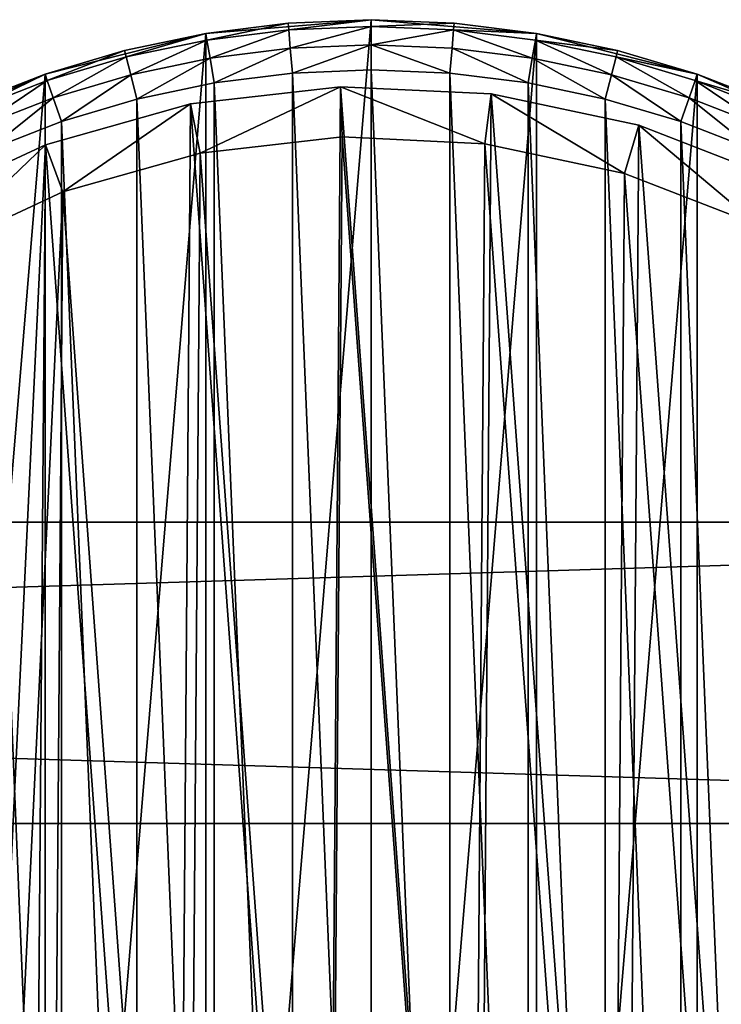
# Model space of a CAD drawing. Header units: millimetres. Extents: x 2 to 392, y -79 to 45.
# Tile 12 of 14: x 308 to 336, y -38 to 1. Entities that reach past the tile are written whole.
import ezdxf

# ---------------------------------------------------------------- set-up
doc = ezdxf.new("R2010")
doc.units = ezdxf.units.MM
doc.header["$LTSCALE"] = 25.4
doc.layers.get('0').update_dxf_attribs({"true_color": 0xff5454})

# ---------------------------------------------------------------- blocks, each defined once
blk = doc.blocks.new('PILLS-II-8264.STL')
at = {"color": 250, "true_color": 0x262626}
mesh = blk.add_polyface(dxfattribs=at)
corners = [(283.424, -29.131, 7.876), (282.337, -42.253, 7.876), (282.337, -35.647, 7.876), (283.424, -48.769, 7.876), (285.569, -22.882, 7.876), (285.569, -55.018, 7.876), (288.713, -17.072, 7.876), (288.713, -60.828, 7.876), (292.771, -11.859, 7.876), (292.771, -66.041, 7.876), (297.631, -7.384, 7.876), (297.631, -70.516, 7.876), (303.162, -3.771, 7.876), (303.162, -74.129, 7.876), (309.212, -1.117, 7.876), (309.212, -76.783, 7.876), (315.616, 0.504, 7.876), (315.616, -78.404, 7.876), (322.2, 1.05, 7.876), (322.2, -78.95, 7.876), (328.784, 0.504, 7.876), (328.784, -78.404, 7.876), (335.188, -1.117, 7.876), (335.188, -76.783, 7.876), (341.238, -3.771, 7.876), (341.238, -74.129, 7.876), (346.768, -7.384, 7.876), (346.768, -70.516, 7.876), (351.629, -11.859, 7.876), (351.629, -66.041, 7.876), (355.687, -17.072, 7.876), (355.687, -60.828, 7.876), (358.831, -22.882, 7.876), (358.831, -55.018, 7.876), (360.976, -29.131, 7.876), (360.976, -48.769, 7.876), (362.063, -35.647, 7.876), (362.063, -42.253, 7.876)]
mesh.append_faces([[corners[k] for k in face] for face in [(0, 1, 2), (35, 36, 37)]], dxfattribs={"vtx0": -1, "color": 250})
mesh.append_faces([[corners[k] for k in face] for face in [(1, 0, 3), (3, 4, 5), (5, 6, 7), (7, 8, 9), (9, 10, 11), (11, 12, 13), (13, 14, 15), (15, 16, 17), (17, 18, 19), (19, 20, 21), (21, 22, 23), (23, 24, 25), (25, 26, 27), (27, 28, 29), (29, 30, 31), (31, 32, 33), (33, 34, 35)]], dxfattribs={"vtx0": -1, "vtx1": -1, "color": 250})
mesh.append_faces([[corners[k] for k in face] for face in [(3, 0, 4), (5, 4, 6), (7, 6, 8), (9, 8, 10), (11, 10, 12), (13, 12, 14), (15, 14, 16), (17, 16, 18), (19, 18, 20), (21, 20, 22), (23, 22, 24), (25, 24, 26), (27, 26, 28), (29, 28, 30), (31, 30, 32), (33, 32, 34), (35, 34, 36)]], dxfattribs={"vtx0": -1, "vtx2": -1, "color": 250})
mesh = blk.add_polyface(dxfattribs=at)
corners = [(318.897, 0.913, 29.275), (322.2, 1.05, 7.876), (315.616, 0.504, 7.876)]
mesh.append_faces([[corners[k] for k in face] for face in [(0, 1, 2)]], dxfattribs={"color": 250})
mesh = blk.add_polyface(dxfattribs=at)
corners = [(318.897, 0.913, 29.275), (315.616, 0.504, 7.876), (315.616, 0.504, 29.275)]
mesh.append_faces([[corners[k] for k in face] for face in [(0, 1, 2)]], dxfattribs={"color": 250})
mesh = blk.add_polyface(dxfattribs=at)
corners = [(315.66, 0.24, 30.275), (318.897, 0.913, 29.275), (315.616, 0.504, 29.275), (318.919, 0.646, 30.275)]
mesh.append_faces([[corners[k] for k in face] for face in [(0, 1, 2), (1, 0, 3)]], dxfattribs={"vtx0": -1, "color": 250})
mesh = blk.add_polyface(dxfattribs=at)
corners = [(322.2, 1.05, 29.275), (322.2, 1.05, 7.876), (318.897, 0.913, 29.275)]
mesh.append_faces([[corners[k] for k in face] for face in [(0, 1, 2)]], dxfattribs={"color": 250})
mesh = blk.add_polyface(dxfattribs=at)
corners = [(318.919, 0.646, 30.275), (322.2, 1.05, 29.275), (318.897, 0.913, 29.275), (322.2, 0.782, 30.275)]
mesh.append_faces([[corners[k] for k in face] for face in [(0, 1, 2), (1, 0, 3)]], dxfattribs={"vtx0": -1, "color": 250})
mesh = blk.add_polyface(dxfattribs=at)
corners = [(325.503, 0.913, 29.275), (328.784, 0.504, 7.876), (322.2, 1.05, 7.876)]
mesh.append_faces([[corners[k] for k in face] for face in [(0, 1, 2)]], dxfattribs={"color": 250})
mesh = blk.add_polyface(dxfattribs=at)
corners = [(325.503, 0.913, 29.275), (322.2, 1.05, 7.876), (322.2, 1.05, 29.275)]
mesh.append_faces([[corners[k] for k in face] for face in [(0, 1, 2)]], dxfattribs={"color": 250})
mesh = blk.add_polyface(dxfattribs=at)
corners = [(322.2, 0.782, 30.275), (325.503, 0.913, 29.275), (322.2, 1.05, 29.275), (325.481, 0.646, 30.275)]
mesh.append_faces([[corners[k] for k in face] for face in [(0, 1, 2), (1, 0, 3)]], dxfattribs={"vtx0": -1, "color": 250})
mesh = blk.add_polyface(dxfattribs=at)
corners = [(325.481, 0.646, 30.275), (328.784, 0.504, 29.275), (325.503, 0.913, 29.275), (328.74, 0.24, 30.275)]
mesh.append_faces([[corners[k] for k in face] for face in [(0, 1, 2), (1, 0, 3)]], dxfattribs={"vtx0": -1, "color": 250})
mesh = blk.add_polyface(dxfattribs=at)
corners = [(328.784, 0.504, 29.275), (328.784, 0.504, 7.876), (325.503, 0.913, 29.275)]
mesh.append_faces([[corners[k] for k in face] for face in [(0, 1, 2)]], dxfattribs={"color": 250})
mesh = blk.add_polyface(dxfattribs=at)
corners = [(312.381, -0.174, 29.275), (315.616, 0.504, 7.876), (309.212, -1.117, 7.876)]
mesh.append_faces([[corners[k] for k in face] for face in [(0, 1, 2)]], dxfattribs={"color": 250})
mesh = blk.add_polyface(dxfattribs=at)
corners = [(315.616, 0.504, 29.275), (315.616, 0.504, 7.876), (312.381, -0.174, 29.275)]
mesh.append_faces([[corners[k] for k in face] for face in [(0, 1, 2)]], dxfattribs={"color": 250})
mesh = blk.add_polyface(dxfattribs=at)
corners = [(312.446, -0.434, 30.275), (315.616, 0.504, 29.275), (312.381, -0.174, 29.275), (315.66, 0.24, 30.275)]
mesh.append_faces([[corners[k] for k in face] for face in [(0, 1, 2), (1, 0, 3)]], dxfattribs={"vtx0": -1, "color": 250})
mesh = blk.add_polyface(dxfattribs=at)
corners = [(315.781, -0.482, 31.008), (318.919, 0.646, 30.275), (315.66, 0.24, 30.275), (318.979, -0.083, 31.008)]
mesh.append_faces([[corners[k] for k in face] for face in [(0, 1, 2), (1, 0, 3)]], dxfattribs={"vtx0": -1, "color": 250})
mesh = blk.add_polyface(dxfattribs=at)
corners = [(318.979, -0.083, 31.008), (322.2, 0.782, 30.275), (318.919, 0.646, 30.275), (322.2, 0.05, 31.008)]
mesh.append_faces([[corners[k] for k in face] for face in [(0, 1, 2), (1, 0, 3)]], dxfattribs={"vtx0": -1, "color": 250})
mesh = blk.add_polyface(dxfattribs=at)
corners = [(322.2, 0.05, 31.008), (325.481, 0.646, 30.275), (322.2, 0.782, 30.275), (325.421, -0.083, 31.008)]
mesh.append_faces([[corners[k] for k in face] for face in [(0, 1, 2), (1, 0, 3)]], dxfattribs={"vtx0": -1, "color": 250})
mesh = blk.add_polyface(dxfattribs=at)
corners = [(328.619, -0.482, 31.008), (325.481, 0.646, 30.275), (325.421, -0.083, 31.008), (328.74, 0.24, 30.275)]
mesh.append_faces([[corners[k] for k in face] for face in [(0, 1, 2), (1, 0, 3)]], dxfattribs={"vtx0": -1, "color": 250})
mesh = blk.add_polyface(dxfattribs=at)
corners = [(328.74, 0.24, 30.275), (332.019, -0.174, 29.275), (328.784, 0.504, 29.275), (331.954, -0.434, 30.275)]
mesh.append_faces([[corners[k] for k in face] for face in [(0, 1, 2), (1, 0, 3)]], dxfattribs={"vtx0": -1, "color": 250})
mesh = blk.add_polyface(dxfattribs=at)
corners = [(332.019, -0.174, 29.275), (328.784, 0.504, 7.876), (328.784, 0.504, 29.275)]
mesh.append_faces([[corners[k] for k in face] for face in [(0, 1, 2)]], dxfattribs={"color": 250})
mesh = blk.add_polyface(dxfattribs=at)
corners = [(332.019, -0.174, 29.275), (335.188, -1.117, 7.876), (328.784, 0.504, 7.876)]
mesh.append_faces([[corners[k] for k in face] for face in [(0, 1, 2)]], dxfattribs={"color": 250})
mesh = blk.add_polyface(dxfattribs=at)
corners = [(312.626, -1.143, 31.008), (315.66, 0.24, 30.275), (312.446, -0.434, 30.275), (315.781, -0.482, 31.008)]
mesh.append_faces([[corners[k] for k in face] for face in [(0, 1, 2), (1, 0, 3)]], dxfattribs={"vtx0": -1, "color": 250})
mesh = blk.add_polyface(dxfattribs=at)
corners = [(319.062, -1.08, 31.275), (322.2, 0.05, 31.008), (318.979, -0.083, 31.008), (322.2, -0.95, 31.275)]
mesh.append_faces([[corners[k] for k in face] for face in [(0, 1, 2), (1, 0, 3)]], dxfattribs={"vtx0": -1, "color": 250})
mesh = blk.add_polyface(dxfattribs=at)
corners = [(325.338, -1.08, 31.275), (322.2, 0.05, 31.008), (322.2, -0.95, 31.275), (325.421, -0.083, 31.008)]
mesh.append_faces([[corners[k] for k in face] for face in [(0, 1, 2), (1, 0, 3)]], dxfattribs={"vtx0": -1, "color": 250})
mesh = blk.add_polyface(dxfattribs=at)
corners = [(331.774, -1.143, 31.008), (328.74, 0.24, 30.275), (328.619, -0.482, 31.008), (331.954, -0.434, 30.275)]
mesh.append_faces([[corners[k] for k in face] for face in [(0, 1, 2), (1, 0, 3)]], dxfattribs={"vtx0": -1, "color": 250})
mesh = blk.add_polyface(dxfattribs=at)
corners = [(312.381, -0.174, 29.275), (309.212, -1.117, 7.876), (309.212, -1.117, 29.275)]
mesh.append_faces([[corners[k] for k in face] for face in [(0, 1, 2)]], dxfattribs={"color": 250})
mesh = blk.add_polyface(dxfattribs=at)
corners = [(309.299, -1.371, 30.275), (312.381, -0.174, 29.275), (309.212, -1.117, 29.275), (312.446, -0.434, 30.275)]
mesh.append_faces([[corners[k] for k in face] for face in [(0, 1, 2), (1, 0, 3)]], dxfattribs={"vtx0": -1, "color": 250})
mesh = blk.add_polyface(dxfattribs=at)
corners = [(315.945, -1.468, 31.275), (318.979, -0.083, 31.008), (315.781, -0.482, 31.008), (319.062, -1.08, 31.275)]
mesh.append_faces([[corners[k] for k in face] for face in [(0, 1, 2), (1, 0, 3)]], dxfattribs={"vtx0": -1, "color": 250})
mesh = blk.add_polyface(dxfattribs=at)
corners = [(328.455, -1.468, 31.275), (325.421, -0.083, 31.008), (325.338, -1.08, 31.275), (328.619, -0.482, 31.008)]
mesh.append_faces([[corners[k] for k in face] for face in [(0, 1, 2), (1, 0, 3)]], dxfattribs={"vtx0": -1, "color": 250})
mesh = blk.add_polyface(dxfattribs=at)
corners = [(331.954, -0.434, 30.275), (335.188, -1.117, 29.275), (332.019, -0.174, 29.275), (335.101, -1.371, 30.275)]
mesh.append_faces([[corners[k] for k in face] for face in [(0, 1, 2), (1, 0, 3)]], dxfattribs={"vtx0": -1, "color": 250})
mesh = blk.add_polyface(dxfattribs=at)
corners = [(335.188, -1.117, 29.275), (335.188, -1.117, 7.876), (332.019, -0.174, 29.275)]
mesh.append_faces([[corners[k] for k in face] for face in [(0, 1, 2)]], dxfattribs={"color": 250})
mesh = blk.add_polyface(dxfattribs=at)
corners = [(309.537, -2.063, 31.008), (312.446, -0.434, 30.275), (309.299, -1.371, 30.275), (312.626, -1.143, 31.008)]
mesh.append_faces([[corners[k] for k in face] for face in [(0, 1, 2), (1, 0, 3)]], dxfattribs={"vtx0": -1, "color": 250})
mesh = blk.add_polyface(dxfattribs=at)
corners = [(312.872, -2.113, 31.275), (315.781, -0.482, 31.008), (312.626, -1.143, 31.008), (315.945, -1.468, 31.275)]
mesh.append_faces([[corners[k] for k in face] for face in [(0, 1, 2), (1, 0, 3)]], dxfattribs={"vtx0": -1, "color": 250})
mesh = blk.add_polyface(dxfattribs=at)
corners = [(331.528, -2.113, 31.275), (328.619, -0.482, 31.008), (328.455, -1.468, 31.275), (331.774, -1.143, 31.008)]
mesh.append_faces([[corners[k] for k in face] for face in [(0, 1, 2), (1, 0, 3)]], dxfattribs={"vtx0": -1, "color": 250})
mesh = blk.add_polyface(dxfattribs=at)
corners = [(334.863, -2.063, 31.008), (331.954, -0.434, 30.275), (331.774, -1.143, 31.008), (335.101, -1.371, 30.275)]
mesh.append_faces([[corners[k] for k in face] for face in [(0, 1, 2), (1, 0, 3)]], dxfattribs={"vtx0": -1, "color": 250})
mesh = blk.add_polyface(dxfattribs=at)
corners = [(284.33, -42.088, 31.275), (284.33, -35.812, 31.275), (284.2, -38.95, 31.275), (284.718, -45.205, 31.275), (284.718, -32.695, 31.275), (285.363, -48.278, 31.275), (285.363, -29.622, 31.275), (286.259, -51.289, 31.275), (286.259, -26.611, 31.275), (287.401, -54.214, 31.275), (287.401, -23.686, 31.275), (288.78, -57.036, 31.275), (288.78, -20.864, 31.275), (290.388, -59.734, 31.275), (290.388, -18.166, 31.275), (292.213, -62.29, 31.275), (292.213, -15.61, 31.275), (294.242, -64.687, 31.275), (294.242, -13.213, 31.275), (296.463, -66.908, 31.275), (296.463, -10.992, 31.275), (298.86, -68.937, 31.275), (298.86, -8.963, 31.275), (301.416, -70.762, 31.275), (301.416, -7.138, 31.275), (304.114, -72.37, 31.275), (304.114, -5.53, 31.275), (306.936, -73.749, 31.275), (306.936, -4.151, 31.275), (309.861, -74.891, 31.275), (309.861, -3.009, 31.275), (312.872, -75.787, 31.275), (312.872, -2.113, 31.275), (315.945, -76.432, 31.275), (315.945, -1.468, 31.275), (319.062, -76.82, 31.275), (319.062, -1.08, 31.275), (322.2, -76.95, 31.275), (322.2, -0.95, 31.275), (325.338, -76.82, 31.275), (325.338, -1.08, 31.275), (328.455, -76.432, 31.275), (328.455, -1.468, 31.275), (331.528, -75.787, 31.275), (331.528, -2.113, 31.275), (334.539, -74.891, 31.275), (334.539, -3.009, 31.275), (337.464, -73.749, 31.275), (337.464, -4.151, 31.275), (340.286, -72.37, 31.275), (340.286, -5.53, 31.275), (342.984, -70.762, 31.275), (342.984, -7.138, 31.275), (345.54, -68.937, 31.275), (345.54, -8.963, 31.275), (347.937, -66.908, 31.275), (347.937, -10.992, 31.275), (350.158, -64.687, 31.275), (350.158, -13.213, 31.275), (352.187, -62.29, 31.275), (352.187, -15.61, 31.275), (354.012, -59.734, 31.275), (354.012, -18.166, 31.275), (355.62, -57.036, 31.275), (355.62, -20.864, 31.275), (356.999, -54.214, 31.275), (356.999, -23.686, 31.275), (358.141, -51.289, 31.275), (358.141, -26.611, 31.275), (359.037, -48.278, 31.275), (359.037, -29.622, 31.275), (359.682, -45.205, 31.275), (359.682, -32.695, 31.275), (360.07, -42.088, 31.275), (360.07, -35.812, 31.275), (360.2, -38.95, 31.275)]
mesh.append_faces([[corners[k] for k in face] for face in [(0, 1, 2), (74, 73, 75)]], dxfattribs={"vtx0": -1, "color": 250})
mesh.append_faces([[corners[k] for k in face] for face in [(1, 3, 4), (4, 5, 6), (6, 7, 8), (8, 9, 10), (10, 11, 12), (12, 13, 14), (14, 15, 16), (16, 17, 18), (18, 19, 20), (20, 21, 22), (22, 23, 24), (24, 25, 26), (26, 27, 28), (28, 29, 30), (30, 31, 32), (32, 33, 34), (34, 35, 36), (36, 37, 38), (38, 39, 40), (40, 41, 42), (42, 43, 44), (44, 45, 46), (46, 47, 48), (48, 49, 50), (50, 51, 52), (52, 53, 54), (54, 55, 56), (56, 57, 58), (58, 59, 60), (60, 61, 62), (62, 63, 64), (64, 65, 66), (66, 67, 68), (68, 69, 70), (70, 71, 72), (72, 73, 74)]], dxfattribs={"vtx0": -1, "vtx1": -1, "color": 250})
mesh.append_faces([[corners[k] for k in face] for face in [(1, 0, 3), (4, 3, 5), (6, 5, 7), (8, 7, 9), (10, 9, 11), (12, 11, 13), (14, 13, 15), (16, 15, 17), (18, 17, 19), (20, 19, 21), (22, 21, 23), (24, 23, 25), (26, 25, 27), (28, 27, 29), (30, 29, 31), (32, 31, 33), (34, 33, 35), (36, 35, 37), (38, 37, 39), (40, 39, 41), (42, 41, 43), (44, 43, 45), (46, 45, 47), (48, 47, 49), (50, 49, 51), (52, 51, 53), (54, 53, 55), (56, 55, 57), (58, 57, 59), (60, 59, 61), (62, 61, 63), (64, 63, 65), (66, 65, 67), (68, 67, 69), (70, 69, 71), (72, 71, 73)]], dxfattribs={"vtx0": -1, "vtx2": -1, "color": 250})
mesh = blk.add_polyface(dxfattribs=at)
corners = [(306.132, -2.319, 29.275), (309.212, -1.117, 7.876), (303.162, -3.771, 7.876)]
mesh.append_faces([[corners[k] for k in face] for face in [(0, 1, 2)]], dxfattribs={"color": 250})
mesh = blk.add_polyface(dxfattribs=at)
corners = [(309.212, -1.117, 29.275), (309.212, -1.117, 7.876), (306.132, -2.319, 29.275)]
mesh.append_faces([[corners[k] for k in face] for face in [(0, 1, 2)]], dxfattribs={"color": 250})
mesh = blk.add_polyface(dxfattribs=at)
corners = [(306.24, -2.564, 30.275), (309.212, -1.117, 29.275), (306.132, -2.319, 29.275), (309.299, -1.371, 30.275)]
mesh.append_faces([[corners[k] for k in face] for face in [(0, 1, 2), (1, 0, 3)]], dxfattribs={"vtx0": -1, "color": 250})
mesh = blk.add_polyface(dxfattribs=at)
corners = [(309.861, -3.009, 31.275), (312.626, -1.143, 31.008), (309.537, -2.063, 31.008), (312.872, -2.113, 31.275)]
mesh.append_faces([[corners[k] for k in face] for face in [(0, 1, 2), (1, 0, 3)]], dxfattribs={"vtx0": -1, "color": 250})
mesh = blk.add_polyface(dxfattribs=at)
corners = [(334.539, -3.009, 31.275), (331.774, -1.143, 31.008), (331.528, -2.113, 31.275), (334.863, -2.063, 31.008)]
mesh.append_faces([[corners[k] for k in face] for face in [(0, 1, 2), (1, 0, 3)]], dxfattribs={"vtx0": -1, "color": 250})
mesh = blk.add_polyface(dxfattribs=at)
corners = [(335.101, -1.371, 30.275), (338.268, -2.319, 29.275), (335.188, -1.117, 29.275), (338.16, -2.564, 30.275)]
mesh.append_faces([[corners[k] for k in face] for face in [(0, 1, 2), (1, 0, 3)]], dxfattribs={"vtx0": -1, "color": 250})
mesh = blk.add_polyface(dxfattribs=at)
corners = [(338.268, -2.319, 29.275), (335.188, -1.117, 7.876), (335.188, -1.117, 29.275)]
mesh.append_faces([[corners[k] for k in face] for face in [(0, 1, 2)]], dxfattribs={"color": 250})
mesh = blk.add_polyface(dxfattribs=at)
corners = [(338.268, -2.319, 29.275), (341.238, -3.771, 7.876), (335.188, -1.117, 7.876)]
mesh.append_faces([[corners[k] for k in face] for face in [(0, 1, 2)]], dxfattribs={"color": 250})
mesh = blk.add_polyface(dxfattribs=at)
corners = [(306.534, -3.235, 31.008), (309.299, -1.371, 30.275), (306.24, -2.564, 30.275), (309.537, -2.063, 31.008)]
mesh.append_faces([[corners[k] for k in face] for face in [(0, 1, 2), (1, 0, 3)]], dxfattribs={"vtx0": -1, "color": 250})
mesh = blk.add_polyface(dxfattribs=at)
corners = [(337.866, -3.235, 31.008), (335.101, -1.371, 30.275), (334.863, -2.063, 31.008), (338.16, -2.564, 30.275)]
mesh.append_faces([[corners[k] for k in face] for face in [(0, 1, 2), (1, 0, 3)]], dxfattribs={"vtx0": -1, "color": 250})
at = {"color": 7, "true_color": 0xffffff}
mesh = blk.add_polyface(dxfattribs=at)
corners = [(285.868, -47.61, 7.221), (284.995, -35.659, 7.221), (284.949, -41.67, 7.221), (286.005, -29.734, 7.221), (287.728, -53.326, 7.221), (287.952, -24.047, 7.221), (290.48, -58.67, 7.221), (290.786, -18.746, 7.221), (294.054, -63.503, 7.221), (294.434, -13.969, 7.221), (298.357, -67.7, 7.221), (298.801, -9.838, 7.221), (303.278, -71.152, 7.221), (303.773, -6.462, 7.221), (305.93, -72.57, 7.221), (309.223, -3.927, 7.221), (308.688, -73.77, 7.221), (314.449, -75.487, 7.221), (315.01, -2.299, 7.221), (320.41, -76.257, 7.221), (320.982, -1.62, 7.221), (326.418, -76.061, 7.221), (326.986, -1.908, 7.221), (332.316, -74.904, 7.221), (332.866, -3.155, 7.221), (337.953, -72.816, 7.221), (338.47, -5.33, 7.221), (343.181, -69.85, 7.221), (343.652, -8.375, 7.221), (347.866, -66.084, 7.221), (348.279, -12.212, 7.221), (351.886, -61.616, 7.221), (352.23, -16.742, 7.221), (355.138, -56.56, 7.221), (355.404, -21.847, 7.221), (357.536, -51.049, 7.221), (357.717, -27.394, 7.221), (359.019, -45.224, 7.221), (359.111, -33.241, 7.221), (359.549, -39.236, 7.221)]
mesh.append_faces([[corners[k] for k in face] for face in [(0, 1, 2), (38, 37, 39)]], dxfattribs={"vtx0": -1, "color": 7})
mesh.append_faces([[corners[k] for k in face] for face in [(1, 0, 3), (3, 4, 5), (5, 6, 7), (7, 8, 9), (9, 10, 11), (11, 12, 13), (13, 14, 15), (15, 17, 18), (18, 19, 20), (20, 21, 22), (22, 23, 24), (24, 25, 26), (26, 27, 28), (28, 29, 30), (30, 31, 32), (32, 33, 34), (34, 35, 36), (36, 37, 38)]], dxfattribs={"vtx0": -1, "vtx1": -1, "color": 7})
mesh.append_faces([[corners[k] for k in face] for face in [(3, 0, 4), (5, 4, 6), (7, 6, 8), (9, 8, 10), (11, 10, 12), (13, 12, 14), (15, 14, 16), (15, 16, 17), (18, 17, 19), (20, 19, 21), (22, 21, 23), (24, 23, 25), (26, 25, 27), (28, 27, 29), (30, 29, 31), (32, 31, 33), (34, 33, 35), (36, 35, 37)]], dxfattribs={"vtx0": -1, "vtx2": -1, "color": 7})
mesh = blk.add_polyface(dxfattribs=at)
corners = [(315.01, -2.299, 7.221), (320.982, -1.62, 2.575), (315.01, -2.299, 2.575), (320.982, -1.62, 7.221)]
mesh.append_faces([[corners[k] for k in face] for face in [(0, 1, 2), (1, 0, 3)]], dxfattribs={"vtx0": -1, "color": 7})
mesh = blk.add_polyface(dxfattribs=at)
corners = [(320.982, -1.62, 2.575), (315.395, -4.261, 0.575), (315.01, -2.299, 2.575), (321.047, -3.619, 0.575)]
mesh.append_faces([[corners[k] for k in face] for face in [(0, 1, 2), (1, 0, 3)]], dxfattribs={"vtx0": -1, "color": 7})
mesh = blk.add_polyface(dxfattribs=at)
corners = [(320.982, -1.62, 7.221), (326.986, -1.908, 2.575), (320.982, -1.62, 2.575), (326.986, -1.908, 7.221)]
mesh.append_faces([[corners[k] for k in face] for face in [(0, 1, 2), (1, 0, 3)]], dxfattribs={"vtx0": -1, "color": 7})
mesh = blk.add_polyface(dxfattribs=at)
corners = [(320.982, -1.62, 2.575), (326.73, -3.891, 0.575), (321.047, -3.619, 0.575), (326.986, -1.908, 2.575)]
mesh.append_faces([[corners[k] for k in face] for face in [(0, 1, 2), (1, 0, 3)]], dxfattribs={"vtx0": -1, "color": 7})
mesh = blk.add_polyface(dxfattribs=at)
corners = [(326.986, -1.908, 2.575), (332.295, -5.072, 0.575), (326.73, -3.891, 0.575), (332.866, -3.155, 2.575)]
mesh.append_faces([[corners[k] for k in face] for face in [(0, 1, 2), (1, 0, 3)]], dxfattribs={"vtx0": -1, "color": 7})
mesh = blk.add_polyface(dxfattribs=at)
corners = [(326.986, -1.908, 7.221), (332.866, -3.155, 2.575), (326.986, -1.908, 2.575), (332.866, -3.155, 7.221)]
mesh.append_faces([[corners[k] for k in face] for face in [(0, 1, 2), (1, 0, 3)]], dxfattribs={"vtx0": -1, "color": 7})
at = {"color": 250, "true_color": 0x262626}
mesh = blk.add_polyface(dxfattribs=at)
corners = [(306.936, -4.151, 31.275), (309.537, -2.063, 31.008), (306.534, -3.235, 31.008), (309.861, -3.009, 31.275)]
mesh.append_faces([[corners[k] for k in face] for face in [(0, 1, 2), (1, 0, 3)]], dxfattribs={"vtx0": -1, "color": 250})
at = {"color": 7, "true_color": 0xffffff}
mesh = blk.add_polyface(dxfattribs=at)
corners = [(309.223, -3.927, 7.221), (315.01, -2.299, 2.575), (309.223, -3.927, 2.575), (315.01, -2.299, 7.221)]
mesh.append_faces([[corners[k] for k in face] for face in [(0, 1, 2), (1, 0, 3)]], dxfattribs={"vtx0": -1, "color": 7})
mesh = blk.add_polyface(dxfattribs=at)
corners = [(315.01, -2.299, 2.575), (309.918, -5.802, 0.575), (309.223, -3.927, 2.575), (315.395, -4.261, 0.575)]
mesh.append_faces([[corners[k] for k in face] for face in [(0, 1, 2), (1, 0, 3)]], dxfattribs={"vtx0": -1, "color": 7})
at = {"color": 250, "true_color": 0x262626}
mesh = blk.add_polyface(dxfattribs=at)
corners = [(337.464, -4.151, 31.275), (334.863, -2.063, 31.008), (334.539, -3.009, 31.275), (337.866, -3.235, 31.008)]
mesh.append_faces([[corners[k] for k in face] for face in [(0, 1, 2), (1, 0, 3)]], dxfattribs={"vtx0": -1, "color": 250})
at = {"color": 7, "true_color": 0xffffff}
mesh = blk.add_polyface(dxfattribs=at)
corners = [(332.866, -3.155, 2.575), (337.599, -7.13, 0.575), (332.295, -5.072, 0.575), (338.47, -5.33, 2.575)]
mesh.append_faces([[corners[k] for k in face] for face in [(0, 1, 2), (1, 0, 3)]], dxfattribs={"vtx0": -1, "color": 7})
mesh = blk.add_polyface(dxfattribs=at)
corners = [(332.866, -3.155, 7.221), (338.47, -5.33, 2.575), (332.866, -3.155, 2.575), (338.47, -5.33, 7.221)]
mesh.append_faces([[corners[k] for k in face] for face in [(0, 1, 2), (1, 0, 3)]], dxfattribs={"vtx0": -1, "color": 7})
mesh = blk.add_polyface(dxfattribs=at)
corners = [(286.987, -35.836, 0.575), (287.813, -47.147, 0.575), (286.944, -41.524, 0.575), (287.943, -30.227, 0.575), (289.574, -52.556, 0.575), (289.786, -24.845, 0.575), (292.179, -57.614, 0.575), (292.468, -19.828, 0.575), (295.561, -62.188, 0.575), (295.921, -15.307, 0.575), (299.634, -66.16, 0.575), (300.053, -11.397, 0.575), (304.291, -69.428, 0.575), (304.76, -8.201, 0.575), (306.801, -70.77, 0.575), (309.918, -5.802, 0.575), (309.412, -71.906, 0.575), (314.864, -73.53, 0.575), (315.395, -4.261, 0.575), (320.506, -74.259, 0.575), (321.047, -3.619, 0.575), (326.192, -74.074, 0.575), (326.73, -3.891, 0.575), (331.775, -72.979, 0.575), (332.295, -5.072, 0.575), (337.109, -71.002, 0.575), (337.599, -7.13, 0.575), (342.058, -68.195, 0.575), (342.503, -10.012, 0.575), (346.492, -64.631, 0.575), (346.882, -13.644, 0.575), (350.297, -60.402, 0.575), (350.622, -17.931, 0.575), (353.374, -55.617, 0.575), (353.626, -22.762, 0.575), (355.644, -50.401, 0.575), (355.816, -28.013, 0.575), (357.048, -44.888, 0.575), (357.135, -33.547, 0.575), (357.549, -39.221, 0.575)]
mesh.append_faces([[corners[k] for k in face] for face in [(0, 1, 2), (37, 38, 39)]], dxfattribs={"vtx0": -1, "color": 7})
mesh.append_faces([[corners[k] for k in face] for face in [(1, 3, 4), (4, 5, 6), (6, 7, 8), (8, 9, 10), (10, 11, 12), (12, 13, 14), (14, 15, 16), (16, 15, 17), (17, 18, 19), (19, 20, 21), (21, 22, 23), (23, 24, 25), (25, 26, 27), (27, 28, 29), (29, 30, 31), (31, 32, 33), (33, 34, 35), (35, 36, 37)]], dxfattribs={"vtx0": -1, "vtx1": -1, "color": 7})
mesh.append_faces([[corners[k] for k in face] for face in [(1, 0, 3), (4, 3, 5), (6, 5, 7), (8, 7, 9), (10, 9, 11), (12, 11, 13), (14, 13, 15), (17, 15, 18), (19, 18, 20), (21, 20, 22), (23, 22, 24), (25, 24, 26), (27, 26, 28), (29, 28, 30), (31, 30, 32), (33, 32, 34), (35, 34, 36), (37, 36, 38)]], dxfattribs={"vtx0": -1, "vtx2": -1, "color": 7})
mesh = blk.add_polyface(dxfattribs=at)
corners = [(303.773, -6.462, 7.221), (309.223, -3.927, 2.575), (303.773, -6.462, 2.575), (309.223, -3.927, 7.221)]
mesh.append_faces([[corners[k] for k in face] for face in [(0, 1, 2), (1, 0, 3)]], dxfattribs={"vtx0": -1, "color": 7})
mesh = blk.add_polyface(dxfattribs=at)
corners = [(309.223, -3.927, 2.575), (304.76, -8.201, 0.575), (303.773, -6.462, 2.575), (309.918, -5.802, 0.575)]
mesh.append_faces([[corners[k] for k in face] for face in [(0, 1, 2), (1, 0, 3)]], dxfattribs={"vtx0": -1, "color": 7})
at = {"color": 250, "true_color": 0x262626}
mesh = blk.add_polyface(dxfattribs=at)
corners = [(392.2, -30.95, 41.276), (2.2, -18.95, 41.276), (2.2, -30.95, 41.276), (392.2, -18.95, 41.276)]
mesh.append_faces([[corners[k] for k in face] for face in [(0, 1, 2), (1, 0, 3)]], dxfattribs={"vtx0": -1, "color": 250})
mesh = blk.add_polyface(dxfattribs=at)
corners = [(2.2, -18.95, 41.276), (392.2, -18.95, 31.275), (2.2, -18.95, 31.275), (392.2, -18.95, 41.276)]
mesh.append_faces([[corners[k] for k in face] for face in [(0, 1, 2), (1, 0, 3)]], dxfattribs={"vtx0": -1, "color": 250})
mesh = blk.add_polyface(dxfattribs=at)
corners = [(392.2, -18.95, 31.275), (2.2, -30.95, 31.275), (2.2, -18.95, 31.275), (392.2, -30.95, 31.275)]
mesh.append_faces([[corners[k] for k in face] for face in [(0, 1, 2), (1, 0, 3)]], dxfattribs={"vtx0": -1, "color": 250})
mesh = blk.add_polyface(dxfattribs=at)
corners = [(392.2, -30.95, 41.276), (2.2, -30.95, 31.275), (392.2, -30.95, 31.275), (2.2, -30.95, 41.276)]
mesh.append_faces([[corners[k] for k in face] for face in [(0, 1, 2), (1, 0, 3)]], dxfattribs={"vtx0": -1, "color": 250})

msp = doc.modelspace()

# ---------------------------------------------------------------- block references
at = {"color": 0}
msp.add_blockref('PILLS-II-8264.STL', (0, 0), dxfattribs=at)

doc.saveas('drawing.dxf')
